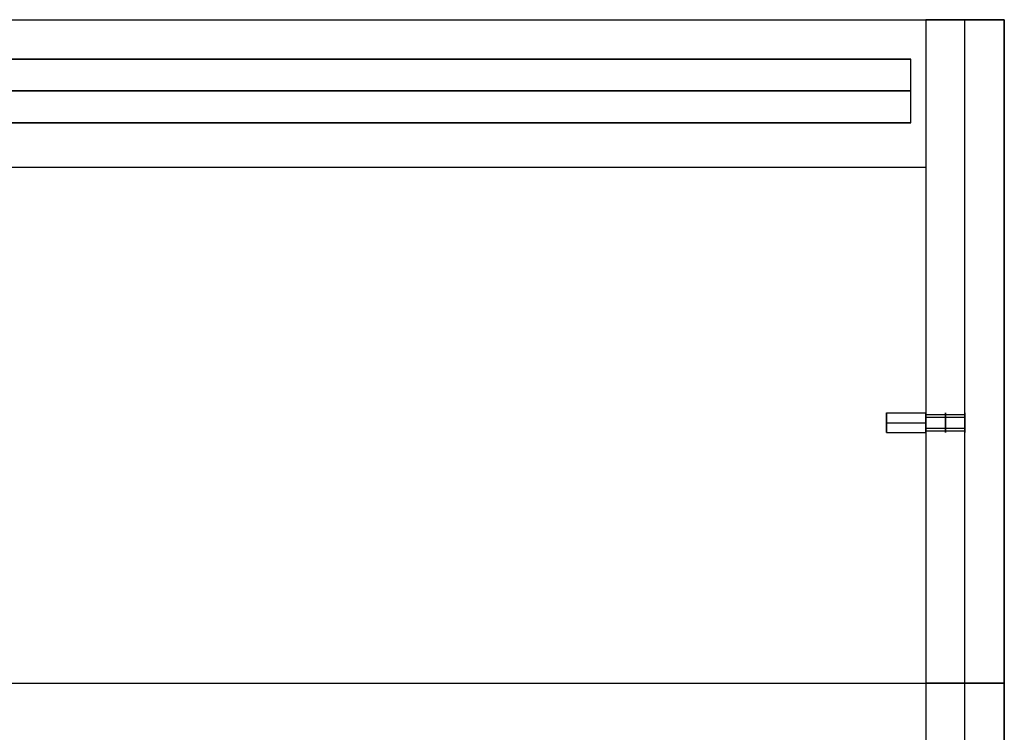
# Model space of a CAD drawing. Header units: millimetres. Extents: x -800 to 0, y -19 to 270.
# Tile 6 of 6: x -200 to 0, y 125 to 270. Entities that reach past the tile are written whole.
import ezdxf

# ---------------------------------------------------------------- set-up
doc = ezdxf.new("R2010")
doc.units = ezdxf.units.MM
doc.layers.add('Default', color=7, linetype='Continuous', true_color=0x000000)
doc.layers.add('Layer 01', color=7, linetype='Continuous', true_color=0x000000)

msp = doc.modelspace()

# ---------------------------------------------------------------- linework, layer by layer
at = {"layer": 'Default'}
for p, q in [((-19, 262, 484.98), (-398.5, 262, 484.98)), ((-19, 249, 484.98), (-398.5, 249, 484.98))]:
    msp.add_line(p, q, dxfattribs=at)
for points in [[(-19, 262, 18.98), (-208.75, 262, 18.98), (-398.5, 262, 18.98)], [(-398.5, 262, 950.98), (-208.75, 262, 950.98), (-19, 262, 950.98)], [(-19, 249, 18.98), (-19, 255.5, 18.98), (-19, 262, 18.98)], [(-19, 249, 950.98), (-19, 255.5, 950.98), (-19, 262, 950.98)], [(-19, 262, 950.98), (-19, 262, 484.98), (-19, 262, 18.98)], [(-19, 249, 484.98), (-19, 255.5, 484.98), (-19, 262, 484.98)], [(-19, 255.5, 18.98), (-208.75, 255.5, 18.98), (-398.5, 255.5, 18.98)], [(-398.5, 255.5, 950.98), (-208.75, 255.5, 950.98), (-19, 255.5, 950.98)], [(-19, 255.5, 950.98), (-19, 255.5, 484.98), (-19, 255.5, 18.98)], [(-19, 249, 18.98), (-208.75, 249, 18.98), (-398.5, 249, 18.98)], [(-398.5, 249, 950.98), (-208.75, 249, 950.98), (-19, 249, 950.98)], [(-19, 249, 950.98), (-19, 249, 484.98), (-19, 249, 18.98)]]:
    msp.add_open_spline(points, degree=2, dxfattribs=at)
at = {"layer": 'Layer 01'}
for p, q in [((-8, 0, 953.98), (-8, 270, 953.98)), ((-8, 0, 15.98), (-8, 270, 15.98)), ((0, 270, 953.98), (0, 270, 950.98)), ((0, 270, 15.98), (0, 270, 18.98)), ((-24, 186, 476.95), (-24, 190, 476.95)), ((-24, 186, 674.95), (-24, 190, 674.95)), ((-24, 186, 237.95), (-24, 190, 237.95)), ((-8, 189.68, 787.04), (-8, 186.32, 784.86)), ((-8, 189.68, 676.04), (-8, 186.32, 673.86)), ((-8, 189.68, 478.04), (-8, 186.32, 475.86)), ((-8, 189.68, 428.04), (-8, 186.32, 425.86)), ((-8, 189.68, 239.04), (-8, 186.32, 236.86)), ((-8, 189.09, 784.27), (-8, 186.91, 787.63)), ((-8, 189.09, 673.27), (-8, 186.91, 676.63)), ((-8, 189.09, 475.27), (-8, 186.91, 478.63)), ((-8, 189.09, 425.27), (-8, 186.91, 428.63)), ((-8, 189.09, 236.27), (-8, 186.91, 239.63)), ((-24, 188, 476.95), (-24, 188, 478.95)), ((-24, 188, 674.95), (-24, 188, 676.95)), ((-24, 188, 237.95), (-24, 188, 239.95)), ((-800, 135), (0, 135)), ((-800, 135, 15.98), (0, 135, 15.98)), ((-800, 135, 969.97), (0, 135, 969.97)), ((-800, 135, 953.98), (0, 135, 953.98)), ((0, 135, 953.98), (-16, 135, 953.98)), ((0, 135, 15.98), (-16, 135, 15.98))]:
    msp.add_line(p, q, dxfattribs=at)
for points in [[(-800, 270), (-400, 270), (0, 270)], [(-800, 270, 15.98), (-400, 270, 15.98), (0, 270, 15.98)], [(-800, 270, 7.99), (-400, 270, 7.99), (0, 270, 7.99)], [(-800, 270, 969.97), (-400, 270, 969.97), (0, 270, 969.97)], [(-800, 270, 953.98), (-400, 270, 953.98), (0, 270, 953.98)], [(-800, 270, 961.98), (-400, 270, 961.98), (0, 270, 961.98)], [(0, 270, 953.98), (-8, 270, 953.98), (-16, 270, 953.98)], [(-16, 270, 953.98), (-16, 270, 484.98), (-16, 270, 15.98)], [(0, 270, 15.98), (-8, 270, 15.98), (-16, 270, 15.98)], [(-16, 270, 953.98), (-16, 140, 953.98), (-16, 10, 953.98)], [(-16, 270, 15.98), (-16, 140, 15.98), (-16, 10, 15.98)], [(0, 270, 484.98), (-8, 270, 484.98), (-16, 270, 484.98)], [(-16, 270, 484.98), (-16, 140, 484.98), (-16, 10, 484.98)], [(-8, 270, 953.98), (-8, 270, 484.98), (-8, 270, 15.98)], [(0, 270), (0, 270, 7.99), (0, 270, 15.98)], [(0, 270), (0, 135), (0, 0)], [(0, 270, 15.98), (0, 135, 15.98), (0, 0, 15.98)], [(0, 270, 7.99), (0, 135, 7.99), (0, 0, 7.99)], [(0, 270, 969.97), (0, 270, 961.98), (0, 270, 953.98)], [(0, 270, 969.97), (0, 135, 969.97), (0, 0, 969.97)], [(0, 270, 953.98), (0, 135, 953.98), (0, 0, 953.98)], [(0, 270, 961.98), (0, 135, 961.98), (0, 0, 961.98)], [(0, 0, 953.98), (0, 135, 953.98), (0, 270, 953.98)], [(0, 270, 953.98), (0, 270, 484.98), (0, 270, 15.98)], [(0, 0, 15.98), (0, 135, 15.98), (0, 270, 15.98)], [(0, 0, 484.98), (0, 135, 484.98), (0, 270, 484.98)], [(-784, 240, 492.93), (-400, 240, 492.93), (-16, 240, 492.93)], [(-784, 240, 476.95), (-400, 240, 476.95), (-16, 240, 476.95)], [(-784, 240, 484.94), (-400, 240, 484.94), (-16, 240, 484.94)], [(-784, 240, 690.93), (-400, 240, 690.93), (-16, 240, 690.93)], [(-784, 240, 674.95), (-400, 240, 674.95), (-16, 240, 674.95)], [(-784, 240, 682.94), (-400, 240, 682.94), (-16, 240, 682.94)], [(-784, 240, 253.93), (-400, 240, 253.93), (-16, 240, 253.93)], [(-784, 240, 237.95), (-400, 240, 237.95), (-16, 240, 237.95)], [(-784, 240, 245.94), (-400, 240, 245.94), (-16, 240, 245.94)], [(-16, 240, 492.93), (-16, 240, 484.94), (-16, 240, 476.95)], [(-16, 240, 492.93), (-16, 125, 492.93), (-16, 10, 492.93)], [(-16, 240, 476.95), (-16, 215, 476.95), (-16, 190, 476.95)], [(-16, 240, 484.94), (-16, 125, 484.94), (-16, 10, 484.94)], [(-16, 240, 690.93), (-16, 240, 682.94), (-16, 240, 674.95)], [(-16, 240, 690.93), (-16, 125, 690.93), (-16, 10, 690.93)], [(-16, 240, 674.95), (-16, 215, 674.95), (-16, 190, 674.95)], [(-16, 240, 682.94), (-16, 125, 682.94), (-16, 10, 682.94)], [(-16, 240, 253.93), (-16, 240, 245.94), (-16, 240, 237.95)], [(-16, 240, 253.93), (-16, 125, 253.93), (-16, 10, 253.93)], [(-16, 240, 237.95), (-16, 215, 237.95), (-16, 190, 237.95)], [(-16, 240, 245.94), (-16, 125, 245.94), (-16, 10, 245.94)], [(-24, 190, 476.95), (-20, 190, 476.95), (-16, 190, 476.95)], [(-24, 186, 476.95), (-24, 188, 476.95), (-24, 190, 476.95)], [(-24, 190, 674.95), (-20, 190, 674.95), (-16, 190, 674.95)], [(-24, 186, 674.95), (-24, 188, 674.95), (-24, 190, 674.95)], [(-24, 190, 237.95), (-20, 190, 237.95), (-16, 190, 237.95)], [(-24, 186, 237.95), (-24, 188, 237.95), (-24, 190, 237.95)], [(-16, 189.68, 787.04), (-12, 189.68, 787.04), (-8, 189.68, 787.04)], [(-16, 189.68, 676.04), (-12, 189.68, 676.04), (-8, 189.68, 676.04)], [(-16, 189.68, 478.04), (-12, 189.68, 478.04), (-8, 189.68, 478.04)], [(-16, 189.68, 428.04), (-12, 189.68, 428.04), (-8, 189.68, 428.04)], [(-16, 189.68, 239.04), (-12, 189.68, 239.04), (-8, 189.68, 239.04)], [(-16, 189.09, 784.27), (-12, 189.09, 784.27), (-8, 189.09, 784.27)], [(-16, 189.09, 673.27), (-12, 189.09, 673.27), (-8, 189.09, 673.27)], [(-16, 189.09, 475.27), (-12, 189.09, 475.27), (-8, 189.09, 475.27)], [(-16, 189.09, 425.27), (-12, 189.09, 425.27), (-8, 189.09, 425.27)], [(-16, 189.09, 236.27), (-12, 189.09, 236.27), (-8, 189.09, 236.27)], [(-24, 188, 478.95), (-20, 188, 478.95), (-16, 188, 478.95)], [(-24, 188, 676.95), (-20, 188, 676.95), (-16, 188, 676.95)], [(-24, 188, 239.95), (-20, 188, 239.95), (-16, 188, 239.95)], [(-16, 186.91, 787.63), (-12, 186.91, 787.63), (-8, 186.91, 787.63)], [(-16, 186.91, 676.63), (-12, 186.91, 676.63), (-8, 186.91, 676.63)], [(-16, 186.91, 478.63), (-12, 186.91, 478.63), (-8, 186.91, 478.63)], [(-16, 186.91, 428.63), (-12, 186.91, 428.63), (-8, 186.91, 428.63)], [(-16, 186.91, 239.63), (-12, 186.91, 239.63), (-8, 186.91, 239.63)], [(-24, 186, 476.95), (-20, 186, 476.95), (-16, 186, 476.95)], [(-24, 186, 476.95), (-20, 186, 476.95), (-16, 186, 476.95)], [(-24, 186, 674.95), (-20, 186, 674.95), (-16, 186, 674.95)], [(-24, 186, 674.95), (-20, 186, 674.95), (-16, 186, 674.95)], [(-24, 186, 237.95), (-20, 186, 237.95), (-16, 186, 237.95)], [(-24, 186, 237.95), (-20, 186, 237.95), (-16, 186, 237.95)], [(-16, 186.32, 784.86), (-12, 186.32, 784.86), (-8, 186.32, 784.86)], [(-16, 186.32, 673.86), (-12, 186.32, 673.86), (-8, 186.32, 673.86)], [(-16, 186.32, 475.86), (-12, 186.32, 475.86), (-8, 186.32, 475.86)], [(-16, 186.32, 425.86), (-12, 186.32, 425.86), (-8, 186.32, 425.86)], [(-16, 186.32, 236.86), (-12, 186.32, 236.86), (-8, 186.32, 236.86)], [(-16, 186, 476.95), (-16, 125, 476.95), (-16, 64, 476.95)], [(-16, 186, 674.95), (-16, 125, 674.95), (-16, 64, 674.95)], [(-16, 186, 237.95), (-16, 125, 237.95), (-16, 64, 237.95)], [(-16, 135, 953.98), (-16, 135, 484.98), (-16, 135, 15.98)], [(0, 135), (0, 135, 7.99), (0, 135, 15.98)], [(0, 135, 969.97), (0, 135, 961.98), (0, 135, 953.98)], [(0, 135, 953.98), (0, 135, 484.98), (0, 135, 15.98)], [(-16, 125, 492.93), (-16, 125, 484.94), (-16, 125, 476.95)]]:
    msp.add_open_spline(points, degree=2, dxfattribs=at)
for points, weights, knots in [([(-24, 190, 476.95), (-24, 190, 478.95), (-24, 188, 478.95), (-24, 186, 478.95), (-24, 186, 476.95), (-24, 186, 476.95), (-24, 186, 476.95)], [1, 0.707106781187, 1, 0.707106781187, 1, 0.999993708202, 0.999987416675], [0, 0, 0, 3.140632, 3.140632, 6.281263, 6.281263, 6.281331, 6.281331, 6.281331]), ([(-24, 190, 674.95), (-24, 190, 676.95), (-24, 188, 676.95), (-24, 186, 676.95), (-24, 186, 674.95), (-24, 186, 674.95), (-24, 186, 674.95)], [1, 0.707106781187, 1, 0.707106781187, 1, 0.999993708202, 0.999987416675], [0, 0, 0, 3.140632, 3.140632, 6.281263, 6.281263, 6.281331, 6.281331, 6.281331]), ([(-24, 190, 237.95), (-24, 190, 239.95), (-24, 188, 239.95), (-24, 186, 239.95), (-24, 186, 237.95), (-24, 186, 237.95), (-24, 186, 237.95)], [1, 0.707106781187, 1, 0.707106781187, 1, 0.999993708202, 0.999987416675], [0, 0, 0, 3.140632, 3.140632, 6.281263, 6.281263, 6.281331, 6.281331, 6.281331]), ([(-16, 186, 476.95), (-16, 186, 477.78), (-16, 186.59, 478.36), (-16, 187.17, 478.95), (-16, 188, 478.95), (-16, 188.83, 478.95), (-16, 189.41, 478.36), (-16, 190, 477.78), (-16, 190, 476.95)], [1, 0.92387807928, 1, 0.92387807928, 1, 0.92387807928, 1, 0.92387807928, 1], [-6.281331, -6.281331, -6.281331, -4.710998, -4.710998, -3.140665, -3.140665, -1.570333, -1.570333, 0, 0, 0]), ([(-16, 186.32, 784.86), (-16, 185.23, 786.54), (-16, 186.91, 787.63), (-16, 188.59, 788.72), (-16, 189.68, 787.04), (-16, 190.77, 785.36), (-16, 189.09, 784.27), (-16, 187.41, 783.18), (-16, 186.32, 784.86)], [1, 0.707106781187, 1, 0.707106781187, 1, 0.707106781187, 1, 0.707106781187, 1], [0, 0, 0, 3.140632, 3.140632, 6.281263, 6.281263, 9.421895, 9.421895, 12.562526, 12.562526, 12.562526]), ([(-16, 186.32, 673.86), (-16, 185.23, 675.54), (-16, 186.91, 676.63), (-16, 188.59, 677.72), (-16, 189.68, 676.04), (-16, 190.77, 674.36), (-16, 189.09, 673.27), (-16, 187.41, 672.18), (-16, 186.32, 673.86)], [1, 0.707106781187, 1, 0.707106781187, 1, 0.707106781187, 1, 0.707106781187, 1], [0, 0, 0, 3.140632, 3.140632, 6.281263, 6.281263, 9.421895, 9.421895, 12.562526, 12.562526, 12.562526]), ([(-16, 186.32, 475.86), (-16, 185.23, 477.54), (-16, 186.91, 478.63), (-16, 188.59, 479.72), (-16, 189.68, 478.04), (-16, 190.77, 476.36), (-16, 189.09, 475.27), (-16, 187.41, 474.18), (-16, 186.32, 475.86)], [1, 0.707106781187, 1, 0.707106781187, 1, 0.707106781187, 1, 0.707106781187, 1], [0, 0, 0, 3.140632, 3.140632, 6.281263, 6.281263, 9.421895, 9.421895, 12.562526, 12.562526, 12.562526]), ([(-16, 186.32, 425.86), (-16, 185.23, 427.54), (-16, 186.91, 428.63), (-16, 188.59, 429.72), (-16, 189.68, 428.04), (-16, 190.77, 426.36), (-16, 189.09, 425.27), (-16, 187.41, 424.18), (-16, 186.32, 425.86)], [1, 0.707106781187, 1, 0.707106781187, 1, 0.707106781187, 1, 0.707106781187, 1], [0, 0, 0, 3.140632, 3.140632, 6.281263, 6.281263, 9.421895, 9.421895, 12.562526, 12.562526, 12.562526]), ([(-16, 186.32, 236.86), (-16, 185.23, 238.54), (-16, 186.91, 239.63), (-16, 188.59, 240.72), (-16, 189.68, 239.04), (-16, 190.77, 237.36), (-16, 189.09, 236.27), (-16, 187.41, 235.18), (-16, 186.32, 236.86)], [1, 0.707106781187, 1, 0.707106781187, 1, 0.707106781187, 1, 0.707106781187, 1], [0, 0, 0, 3.140632, 3.140632, 6.281263, 6.281263, 9.421895, 9.421895, 12.562526, 12.562526, 12.562526]), ([(-16, 186, 674.95), (-16, 186, 675.78), (-16, 186.59, 676.36), (-16, 187.17, 676.95), (-16, 188, 676.95), (-16, 188.83, 676.95), (-16, 189.41, 676.36), (-16, 190, 675.78), (-16, 190, 674.95)], [1, 0.92387807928, 1, 0.92387807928, 1, 0.92387807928, 1, 0.92387807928, 1], [-6.281331, -6.281331, -6.281331, -4.710998, -4.710998, -3.140665, -3.140665, -1.570333, -1.570333, 0, 0, 0]), ([(-16, 186, 237.95), (-16, 186, 238.78), (-16, 186.59, 239.36), (-16, 187.17, 239.95), (-16, 188, 239.95), (-16, 188.83, 239.95), (-16, 189.41, 239.36), (-16, 190, 238.78), (-16, 190, 237.95)], [1, 0.92387807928, 1, 0.92387807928, 1, 0.92387807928, 1, 0.92387807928, 1], [-6.281331, -6.281331, -6.281331, -4.710998, -4.710998, -3.140665, -3.140665, -1.570333, -1.570333, 0, 0, 0]), ([(-12, 186.32, 784.86), (-12, 185.23, 786.54), (-12, 186.91, 787.63), (-12, 188.59, 788.72), (-12, 189.68, 787.04), (-12, 190.77, 785.36), (-12, 189.09, 784.27), (-12, 187.41, 783.18), (-12, 186.32, 784.86)], [1, 0.707106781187, 1, 0.707106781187, 1, 0.707106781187, 1, 0.707106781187, 1], [0, 0, 0, 3.140632, 3.140632, 6.281263, 6.281263, 9.421895, 9.421895, 12.562526, 12.562526, 12.562526]), ([(-12, 186.32, 673.86), (-12, 185.23, 675.54), (-12, 186.91, 676.63), (-12, 188.59, 677.72), (-12, 189.68, 676.04), (-12, 190.77, 674.36), (-12, 189.09, 673.27), (-12, 187.41, 672.18), (-12, 186.32, 673.86)], [1, 0.707106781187, 1, 0.707106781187, 1, 0.707106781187, 1, 0.707106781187, 1], [0, 0, 0, 3.140632, 3.140632, 6.281263, 6.281263, 9.421895, 9.421895, 12.562526, 12.562526, 12.562526]), ([(-12, 186.32, 475.86), (-12, 185.23, 477.54), (-12, 186.91, 478.63), (-12, 188.59, 479.72), (-12, 189.68, 478.04), (-12, 190.77, 476.36), (-12, 189.09, 475.27), (-12, 187.41, 474.18), (-12, 186.32, 475.86)], [1, 0.707106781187, 1, 0.707106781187, 1, 0.707106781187, 1, 0.707106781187, 1], [0, 0, 0, 3.140632, 3.140632, 6.281263, 6.281263, 9.421895, 9.421895, 12.562526, 12.562526, 12.562526]), ([(-12, 186.32, 425.86), (-12, 185.23, 427.54), (-12, 186.91, 428.63), (-12, 188.59, 429.72), (-12, 189.68, 428.04), (-12, 190.77, 426.36), (-12, 189.09, 425.27), (-12, 187.41, 424.18), (-12, 186.32, 425.86)], [1, 0.707106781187, 1, 0.707106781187, 1, 0.707106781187, 1, 0.707106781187, 1], [0, 0, 0, 3.140632, 3.140632, 6.281263, 6.281263, 9.421895, 9.421895, 12.562526, 12.562526, 12.562526]), ([(-12, 186.32, 236.86), (-12, 185.23, 238.54), (-12, 186.91, 239.63), (-12, 188.59, 240.72), (-12, 189.68, 239.04), (-12, 190.77, 237.36), (-12, 189.09, 236.27), (-12, 187.41, 235.18), (-12, 186.32, 236.86)], [1, 0.707106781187, 1, 0.707106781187, 1, 0.707106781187, 1, 0.707106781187, 1], [0, 0, 0, 3.140632, 3.140632, 6.281263, 6.281263, 9.421895, 9.421895, 12.562526, 12.562526, 12.562526]), ([(-8, 186.32, 784.86), (-8, 185.23, 786.54), (-8, 186.91, 787.63), (-8, 188.59, 788.72), (-8, 189.68, 787.04), (-8, 190.77, 785.36), (-8, 189.09, 784.27), (-8, 187.41, 783.18), (-8, 186.32, 784.86)], [1, 0.707106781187, 1, 0.707106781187, 1, 0.707106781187, 1, 0.707106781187, 1], [0, 0, 0, 3.140632, 3.140632, 6.281263, 6.281263, 9.421895, 9.421895, 12.562526, 12.562526, 12.562526]), ([(-8, 186.32, 673.86), (-8, 185.23, 675.54), (-8, 186.91, 676.63), (-8, 188.59, 677.72), (-8, 189.68, 676.04), (-8, 190.77, 674.36), (-8, 189.09, 673.27), (-8, 187.41, 672.18), (-8, 186.32, 673.86)], [1, 0.707106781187, 1, 0.707106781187, 1, 0.707106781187, 1, 0.707106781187, 1], [0, 0, 0, 3.140632, 3.140632, 6.281263, 6.281263, 9.421895, 9.421895, 12.562526, 12.562526, 12.562526]), ([(-8, 186.32, 475.86), (-8, 185.23, 477.54), (-8, 186.91, 478.63), (-8, 188.59, 479.72), (-8, 189.68, 478.04), (-8, 190.77, 476.36), (-8, 189.09, 475.27), (-8, 187.41, 474.18), (-8, 186.32, 475.86)], [1, 0.707106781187, 1, 0.707106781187, 1, 0.707106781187, 1, 0.707106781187, 1], [0, 0, 0, 3.140632, 3.140632, 6.281263, 6.281263, 9.421895, 9.421895, 12.562526, 12.562526, 12.562526]), ([(-8, 186.32, 425.86), (-8, 185.23, 427.54), (-8, 186.91, 428.63), (-8, 188.59, 429.72), (-8, 189.68, 428.04), (-8, 190.77, 426.36), (-8, 189.09, 425.27), (-8, 187.41, 424.18), (-8, 186.32, 425.86)], [1, 0.707106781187, 1, 0.707106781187, 1, 0.707106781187, 1, 0.707106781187, 1], [0, 0, 0, 3.140632, 3.140632, 6.281263, 6.281263, 9.421895, 9.421895, 12.562526, 12.562526, 12.562526]), ([(-8, 186.32, 236.86), (-8, 185.23, 238.54), (-8, 186.91, 239.63), (-8, 188.59, 240.72), (-8, 189.68, 239.04), (-8, 190.77, 237.36), (-8, 189.09, 236.27), (-8, 187.41, 235.18), (-8, 186.32, 236.86)], [1, 0.707106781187, 1, 0.707106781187, 1, 0.707106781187, 1, 0.707106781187, 1], [0, 0, 0, 3.140632, 3.140632, 6.281263, 6.281263, 9.421895, 9.421895, 12.562526, 12.562526, 12.562526]), ([(-16, 188, 478.95), (-16, 186, 478.95), (-16, 186, 476.95), (-16, 186, 476.95), (-16, 186, 476.95)], [0.99999370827, 0.707109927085, 1, 0.999993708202, 0.999987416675], [3.140665, 3.140665, 3.140665, 6.281263, 6.281263, 6.281331, 6.281331, 6.281331]), ([(-16, 188, 676.95), (-16, 186, 676.95), (-16, 186, 674.95), (-16, 186, 674.95), (-16, 186, 674.95)], [0.99999370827, 0.707109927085, 1, 0.999993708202, 0.999987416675], [3.140665, 3.140665, 3.140665, 6.281263, 6.281263, 6.281331, 6.281331, 6.281331]), ([(-16, 188, 239.95), (-16, 186, 239.95), (-16, 186, 237.95), (-16, 186, 237.95), (-16, 186, 237.95)], [0.99999370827, 0.707109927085, 1, 0.999993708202, 0.999987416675], [3.140665, 3.140665, 3.140665, 6.281263, 6.281263, 6.281331, 6.281331, 6.281331])]:
    msp.add_rational_spline(points, weights, degree=2, knots=knots, dxfattribs=at)

doc.saveas('drawing.dxf')
